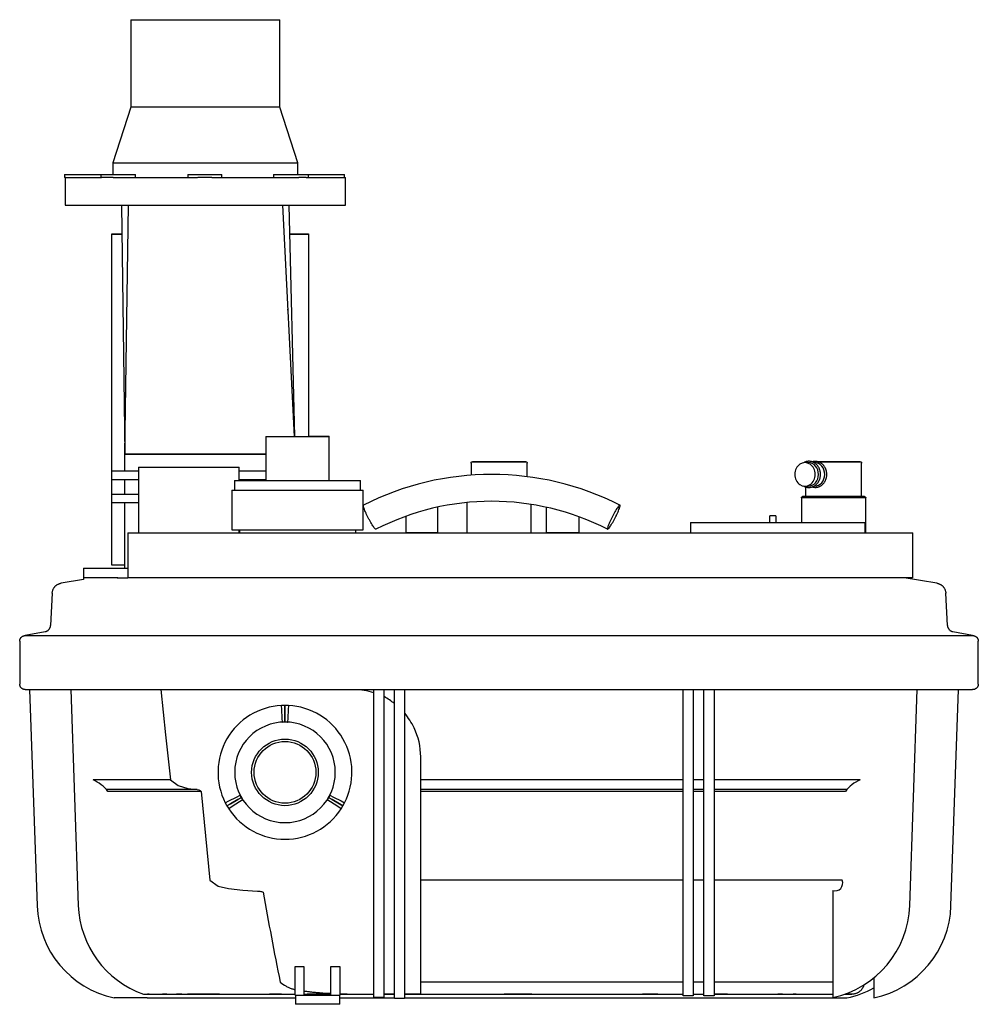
# Model space of a CAD drawing. Header units: millimetres. Extents: x -353 to 360, y 14 to 746.
import ezdxf

# ---------------------------------------------------------------- set-up
doc = ezdxf.new("R2010")
doc.units = ezdxf.units.MM
for name, color, linetype, true_color in [('Material 1', 7, 'Continuous', 0xe6e6e6), ('Material 2', 5, 'Continuous', 0x0000ff), ('Material 3', 251, 'Continuous', 0x505050)]:
    doc.layers.add(name, color=color, linetype=linetype, true_color=true_color)

msp = doc.modelspace()

# ---------------------------------------------------------------- linework, layer by layer
at = {"layer": 'Material 1'}
for p, q in [((-269.97, 746.02), (-269.97, 681.02)), ((-269.97, 746.02), (-214.63, 746.02)), ((-214.63, 746.02), (-159.28, 746.02)), ((-159.28, 681.02), (-159.28, 746.02)), ((-269.97, 681.02), (-283.46, 639.51)), ((-214.63, 681.02), (-269.97, 681.02)), ((-159.28, 681.02), (-214.63, 681.02)), ((-145.8, 639.51), (-159.28, 681.02)), ((-283.46, 639.51), (-283.46, 630.82)), ((-283.46, 639.51), (-214.63, 639.51)), ((-214.63, 639.51), (-145.8, 639.51)), ((-145.8, 630.82), (-145.8, 639.51)), ((-319.33, 630.82), (-319.33, 628.7)), ((-319.33, 630.82), (-306.33, 630.82)), ((-306.33, 630.82), (-292.45, 630.82)), ((-292.45, 630.82), (-292.45, 628.7)), ((-292.45, 630.82), (-266.5, 630.82)), ((-266.5, 628.7), (-266.5, 630.82)), ((-227.75, 630.82), (-202.34, 630.82)), ((-227.75, 630.82), (-227.75, 628.7)), ((-202.34, 628.7), (-202.34, 630.82)), ((-163.99, 630.82), (-163.99, 628.7)), ((-163.99, 630.82), (-138.04, 630.82)), ((-138.04, 628.7), (-138.04, 630.82)), ((-138.04, 630.82), (-124.16, 630.82)), ((-124.16, 630.82), (-111.16, 630.82)), ((-111.16, 628.7), (-111.16, 630.82)), ((-318.73, 628.7), (-319.33, 628.7)), ((-318.91, 628.7), (-318.91, 608)), ((-318.81, 628.7), (-291.91, 628.7)), ((-283.19, 628.7), (-291.85, 628.7)), ((-283.23, 628.7), (-220.36, 628.7)), ((-209.87, 628.7), (-220.28, 628.7)), ((-209.88, 628.7), (-145.05, 628.7)), ((-139.78, 628.7), (-145.1, 628.7)), ((-139.74, 628.7), (-110.34, 628.7)), ((-110.34, 608), (-110.34, 628.7)), ((-318.91, 608), (-214.63, 608)), ((-276.87, 608), (-274.61, 423)), ((-274.61, 423), (-271.87, 608)), ((-214.63, 608), (-110.34, 608)), ((-157.35, 608), (-148.55, 436.07)), ((-148.2, 436.07), (-152.35, 608)), ((-284.23, 586.35), (-284.23, 586.72)), ((-284.23, 586.72), (-276.61, 586.72)), ((-284.23, 410.44), (-284.23, 586.35)), ((-276.61, 586.35), (-284.23, 586.35)), ((-151.84, 586.72), (-137.89, 586.72)), ((-137.89, 586.35), (-151.83, 586.35)), ((-137.89, 586.72), (-137.89, 586.35)), ((-137.89, 586.35), (-137.89, 436.07)), ((-153.39, 530.04), (-153.39, 530.64)), ((-169.61, 436.07), (-169.61, 403.21)), ((-169.61, 436.07), (-146.06, 436.07)), ((-146.06, 436.07), (-122.51, 436.07)), ((-137.88, 436.21), (-122.51, 436.21)), ((-122.51, 436.07), (-122.51, 436.21)), ((-122.51, 403.21), (-122.51, 436.07)), ((-274.61, 423), (-169.6, 423)), ((-274.61, 410.44), (-274.61, 423)), ((-169.6, 423), (-274.61, 423)), ((-284.23, 410.44), (-264.46, 410.44)), ((-284.23, 403.82), (-284.23, 410.44)), ((-264.45, 413.31), (-264.45, 364.41)), ((-264.45, 413.31), (-226.95, 413.31)), ((-226.95, 413.31), (-189.45, 413.31)), ((-189.45, 403.21), (-189.45, 413.31)), ((-189.44, 410.44), (-169.58, 410.44)), ((233.63, 416.6), (231.15, 416.6)), ((238.27, 416.6), (237.9, 416.6)), ((-264.46, 403.82), (-284.23, 403.82)), ((-284.23, 393.26), (-284.23, 403.82)), ((-274.61, 393.26), (-274.61, 403.82)), ((-192.88, 403.21), (-192.88, 396.21)), ((-192.88, 403.21), (-146.06, 403.21)), ((-169.58, 403.82), (-189.44, 403.82)), ((-146.06, 403.21), (-99.24, 403.21)), ((-99.24, 396.21), (-99.24, 403.21)), ((-194.9, 396.21), (-194.9, 366.69)), ((-194.9, 396.21), (-146.06, 396.21)), ((-146.06, 396.21), (-97.22, 396.21)), ((-97.22, 366.69), (-97.22, 396.21)), ((231.15, 399.11), (233.63, 399.11)), ((237.79, 399.11), (238.27, 399.11)), ((-284.23, 393.26), (-264.46, 393.26)), ((-284.23, 386.64), (-284.23, 393.26)), ((-264.46, 386.64), (-284.23, 386.64)), ((-284.23, 340.34), (-284.23, 386.64)), ((-274.61, 338.21), (-274.61, 386.64)), ((-194.9, 366.69), (-146.06, 366.69)), ((-189.45, 364.41), (-189.45, 366.69)), ((-189.33, 366.69), (-189.33, 364.41)), ((-146.06, 366.69), (-97.22, 366.69)), ((-102.79, 364.41), (-102.79, 366.69)), ((-272.34, 364.41), (-272.34, 330.83)), ((-53.64, 364.51), (-65.48, 364.51)), ((-41.8, 364.51), (-53.64, 364.51)), ((51.08, 364.51), (38.76, 364.51)), ((63.39, 364.51), (51.08, 364.51)), ((311.36, 330.83), (311.36, 364.41)), ((-305.25, 338.21), (-305.25, 329.6)), ((-305.25, 338.21), (-272.37, 338.21)), ((-274.61, 340.34), (-284.23, 340.34)), ((-305.25, 329.6), (-321.74, 326.99)), ((-279.76, 330.83), (-305.25, 330.83)), ((-280.18, 330.83), (-272.38, 330.83)), ((3.21, 330.83), (-86.65, 330.83)), ((270.06, 330.83), (261.79, 330.83)), ((329.1, 326.99), (304.94, 330.81)), ((-328.48, 319.5), (-329.74, 295.5)), ((337.09, 295.5), (335.84, 319.5)), ((-333.78, 290.85), (-348.49, 287.99)), ((-348.49, 287.99), (355.84, 287.99)), ((355.84, 287.99), (341.13, 290.85)), ((-352.68, 283.8), (-352.68, 251.95)), ((360.03, 251.95), (360.03, 283.8)), ((-348.49, 247.77), (355.84, 247.77)), ((-345.34, 247.76), (-339.73, 87.06)), ((-314.7, 247.77), (-309.1, 87.31)), ((-89.42, 87.31), (-89.42, 247.77)), ((-81.84, 247.77), (-81.84, 87.31)), ((-74.03, 86.7), (-74.03, 247.77)), ((-66.46, 247.77), (-66.46, 86.7)), ((140.58, 88.56), (140.58, 247.77)), ((148.16, 247.77), (148.16, 88.56)), ((155.97, 88.58), (155.97, 247.78)), ((163.54, 247.86), (163.54, 88.58)), ((309.1, 87.31), (314.7, 247.77)), ((339.73, 87.06), (345.34, 247.77)), ((-157.89, 233), (-158.05, 236)), ((-155.44, 233.06), (-155.44, 236.06)), ((-155.44, 236.06), (-155.44, 233.06)), ((-152.84, 236), (-152.99, 233)), ((-157.56, 226.67), (-157.89, 233)), ((-155.44, 226.72), (-155.44, 233.06)), ((-155.44, 233.06), (-155.44, 226.72)), ((-152.99, 233), (-153.32, 226.67)), ((-157.4, 223.67), (-157.56, 226.67)), ((-155.44, 223.72), (-155.44, 226.72)), ((-155.44, 226.72), (-155.44, 223.72)), ((-153.32, 226.67), (-153.48, 223.67)), ((-292.85, 180.65), (-298.14, 180.65)), ((-240.54, 180.65), (-292.85, 180.65)), ((140.77, 180.65), (-54.51, 180.65)), ((156.2, 180.65), (148.37, 180.65)), ((200.07, 180.65), (163.77, 180.65)), ((260.98, 180.65), (200.07, 180.65)), ((272.22, 180.65), (260.98, 180.65)), ((-283.43, 173.52), (-288.35, 173.52)), ((-282.27, 172.03), (-287.14, 172.03)), ((-220.61, 173.52), (-283.43, 173.52)), ((-217.66, 172.03), (-282.27, 172.03)), ((-191.48, 167.91), (-188.81, 169.27)), ((-122.07, 169.27), (-119.4, 167.91)), ((140.77, 173.52), (-54.51, 173.52)), ((140.77, 172.03), (-54.51, 172.03)), ((156.2, 173.52), (148.37, 173.52)), ((156.2, 172.03), (148.38, 172.03)), ((197.56, 173.52), (163.77, 173.52)), ((197.25, 172.03), (163.77, 172.03)), ((250.49, 172.03), (197.25, 172.03)), ((251.64, 173.52), (197.56, 173.52)), ((261.18, 172.03), (250.49, 172.03)), ((262.39, 173.52), (251.64, 173.52)), ((-199.81, 163.67), (-197.13, 165.03)), ((-195.97, 162.88), (-198.56, 161.38)), ((-198.56, 161.38), (-195.97, 162.88)), ((-197.13, 165.03), (-191.48, 167.91)), ((-190.47, 166.05), (-195.97, 162.88)), ((-195.97, 162.88), (-190.47, 166.05)), ((-189.37, 164.24), (-194.69, 160.79)), ((-187.87, 167.55), (-190.47, 166.05)), ((-190.47, 166.05), (-187.87, 167.55)), ((-186.85, 165.87), (-189.37, 164.24)), ((-121.52, 164.24), (-124.03, 165.87)), ((-123.01, 167.55), (-120.41, 166.05)), ((-120.41, 166.05), (-123.01, 167.55)), ((-116.2, 160.79), (-121.52, 164.24)), ((-120.41, 166.05), (-114.92, 162.88)), ((-114.92, 162.88), (-120.41, 166.05)), ((-119.4, 167.91), (-113.75, 165.03)), ((-114.92, 162.88), (-112.32, 161.38)), ((-112.32, 161.38), (-114.92, 162.88)), ((-113.75, 165.03), (-111.08, 163.67)), ((-194.69, 160.79), (-197.2, 159.15)), ((-113.68, 159.15), (-116.2, 160.79)), ((-113, 160.24), (-112.98, 160.27)), ((140.78, 106.03), (-54.51, 106.03)), ((156.2, 106.03), (148.38, 106.03)), ((196.65, 106.03), (163.77, 106.03)), ((248.25, 106.03), (196.65, 106.03)), ((258.82, 106.03), (248.25, 106.03)), ((251.77, 98.41), (251.77, 18.75)), ((140.58, 20), (140.58, 88.56)), ((148.16, 88.56), (148.16, 20)), ((155.97, 20.02), (155.97, 88.58)), ((163.54, 88.58), (163.54, 20.02)), ((-89.42, 18.75), (-89.42, 87.31)), ((-81.84, 87.31), (-81.84, 18.75)), ((-74.03, 18.15), (-74.03, 86.7)), ((-66.46, 86.7), (-66.46, 18.15)), ((-147.9, 20.58), (-147.9, 41.95)), ((-147.9, 41.95), (-141.38, 41.95)), ((-141.38, 41.95), (-141.38, 20.58)), ((-121.23, 20.58), (-121.23, 41.95)), ((-121.23, 41.95), (-114.71, 41.95)), ((-114.71, 41.95), (-114.71, 20.58)), ((140.78, 30.2), (-54.51, 30.2)), ((156.2, 30.2), (148.38, 30.2)), ((193.62, 30.2), (163.76, 30.2)), ((236.97, 30.2), (193.62, 30.2)), ((251.77, 30.2), (236.97, 30.2)), ((282.4, 33.55), (282.4, 18.5)), ((282.4, 33.55), (282.4, 20)), ((-257.83, 18.5), (-282.4, 18.5)), ((-257.83, 18.5), (-193.36, 18.5)), ((-256.54, 21.29), (-257.78, 21.29)), ((-243.31, 21.29), (-246.48, 21.29)), ((-232.18, 21.29), (-236.14, 21.29)), ((-204.15, 21.29), (-227.98, 21.29)), ((-193.36, 18.5), (-147.68, 18.5)), ((-158.07, 21.29), (-166.99, 21.29)), ((-147.9, 20.58), (-147.67, 20.58)), ((-147.67, 20.58), (-147.67, 13.75)), ((-147.67, 20.58), (-114.71, 20.58)), ((-125.08, 21.29), (-138.87, 21.29)), ((-114.75, 18.5), (-74.06, 18.5)), ((-114.71, 13.75), (-114.71, 20.58)), ((-98.76, 21.29), (-89.42, 21.29)), ((-98.76, 21.29), (-89.42, 21.29)), ((-81.84, 18.75), (-89.42, 18.75)), ((-81.85, 21.29), (-74.03, 21.29)), ((-74.03, 21.29), (-81.84, 21.29)), ((-81.84, 21.26), (-74.03, 21.26)), ((-66.46, 18.15), (-74.03, 18.15)), ((-66.48, 18.5), (190.74, 18.5)), ((-54.51, 21.29), (-66.46, 21.29)), ((-66.46, 21.29), (-54.51, 21.29)), ((28.13, 21.29), (7.48, 21.29)), ((121.72, 21.29), (110.28, 21.29)), ((148.16, 20), (140.58, 20)), ((156.19, 21.29), (155.83, 21.29)), ((163.54, 20.02), (155.97, 20.02)), ((173.5, 21.29), (163.75, 21.29)), ((190.74, 18.5), (226.26, 18.5)), ((214.35, 21.29), (211.02, 21.29)), ((224.53, 21.29), (222.49, 21.29)), ((226.26, 18.5), (262.4, 18.5)), ((246.92, 21.29), (251.72, 21.29)), ((-114.71, 13.75), (-147.67, 13.75))]:
    msp.add_line(p, q, dxfattribs=at)
at = {"layer": 'Material 1', "flags": 128}
for points in [[(242.72, 407.86), (242.71, 408.24), (242.69, 408.63), (242.66, 409.01), (242.61, 409.39), (242.55, 409.77), (242.48, 410.14), (242.39, 410.51), (242.29, 410.88), (242.18, 411.24), (242.06, 411.6), (241.92, 411.96), (241.77, 412.3), (241.61, 412.64), (241.44, 412.97), (241.25, 413.3), (241.06, 413.62), (240.85, 413.92), (240.63, 414.22), (240.4, 414.51), (240.16, 414.79), (239.91, 415.06), (239.65, 415.31), (239.39, 415.56), (239.11, 415.79), (238.82, 416.01), (238.53, 416.22), (238.23, 416.41), (237.92, 416.59), (237.61, 416.76), (237.29, 416.91), (236.96, 417.05), (236.63, 417.17), (236.3, 417.28), (235.96, 417.37), (235.61, 417.44), (235.27, 417.5), (234.92, 417.55), (234.57, 417.58), (234.22, 417.59), (233.87, 417.58), (233.52, 417.57), (233.18, 417.53), (232.83, 417.48), (232.49, 417.41), (232.14, 417.33), (231.81, 417.23), (231.47, 417.11), (231.14, 416.98), (230.82, 416.84), (230.5, 416.68), (230.19, 416.51), (230.16, 416.49)], [(247.39, 407.86), (247.38, 408.24), (247.36, 408.62), (247.33, 409), (247.28, 409.37), (247.22, 409.75), (247.15, 410.12), (247.06, 410.49), (246.97, 410.85), (246.86, 411.21), (246.73, 411.57), (246.6, 411.92), (246.45, 412.26), (246.29, 412.6), (246.12, 412.93), (245.93, 413.25), (245.74, 413.57), (245.53, 413.87), (245.31, 414.17), (245.09, 414.45), (244.85, 414.73), (244.6, 415), (244.34, 415.25), (244.08, 415.5), (243.8, 415.73), (243.52, 415.95), (243.23, 416.15), (242.93, 416.35), (242.62, 416.52), (242.31, 416.69), (241.99, 416.84), (241.66, 416.98), (241.33, 417.1), (241, 417.21), (240.66, 417.3), (240.32, 417.37), (239.97, 417.43), (239.63, 417.48), (239.28, 417.51), (238.93, 417.52), (238.58, 417.52), (238.23, 417.5), (237.89, 417.46), (237.54, 417.41), (237.2, 417.34), (236.86, 417.26), (236.59, 417.18)], [(230.16, 399.23), (230.33, 399.13), (230.65, 398.96), (230.97, 398.81), (231.3, 398.67), (231.63, 398.55), (231.96, 398.44), (232.3, 398.35), (232.64, 398.27), (232.99, 398.21), (233.34, 398.17), (233.68, 398.14), (234.03, 398.13), (234.38, 398.13), (234.73, 398.15), (235.08, 398.19), (235.43, 398.24), (235.77, 398.31), (236.11, 398.39), (236.45, 398.49), (236.78, 398.6), (237.11, 398.73), (237.44, 398.88), (237.75, 399.04), (238.06, 399.21), (238.37, 399.39), (238.67, 399.59), (238.96, 399.81), (239.24, 400.03), (239.51, 400.27), (239.77, 400.52), (240.03, 400.78), (240.27, 401.06), (240.51, 401.34), (240.73, 401.63), (240.95, 401.94), (241.15, 402.25), (241.34, 402.57), (241.52, 402.9), (241.69, 403.23), (241.84, 403.57), (241.99, 403.92), (242.12, 404.28), (242.24, 404.64), (242.34, 405), (242.43, 405.37), (242.51, 405.75), (242.58, 406.12), (242.63, 406.5), (242.68, 406.89), (242.7, 407.27), (242.72, 407.65), (242.72, 407.86)], [(236.53, 398.56), (236.67, 398.51), (237.01, 398.42), (237.35, 398.34), (237.7, 398.28), (238.05, 398.24), (238.39, 398.21), (238.74, 398.2), (239.09, 398.2), (239.44, 398.22), (239.79, 398.26), (240.13, 398.31), (240.48, 398.38), (240.82, 398.46), (241.15, 398.56), (241.49, 398.67), (241.81, 398.8), (242.14, 398.94), (242.45, 399.1), (242.76, 399.27), (243.07, 399.46), (243.36, 399.66), (243.65, 399.87), (243.93, 400.1), (244.2, 400.33), (244.46, 400.58), (244.72, 400.84), (244.96, 401.11), (245.19, 401.39), (245.42, 401.68), (245.63, 401.99), (245.83, 402.3), (246.02, 402.61), (246.2, 402.94), (246.36, 403.27), (246.52, 403.61), (246.66, 403.96), (246.79, 404.31), (246.91, 404.67), (247.01, 405.03), (247.1, 405.4), (247.18, 405.77), (247.25, 406.14), (247.3, 406.52), (247.34, 406.89), (247.37, 407.27), (247.38, 407.65), (247.39, 407.86)], [(-328.48, 319.5), (-328.46, 319.82), (-328.42, 320.14), (-328.37, 320.46), (-328.31, 320.77), (-328.24, 321.08), (-328.15, 321.39), (-328.05, 321.69), (-327.94, 322), (-327.82, 322.29), (-327.69, 322.58), (-327.54, 322.87), (-327.38, 323.15), (-327.22, 323.42), (-327.04, 323.68), (-326.85, 323.94), (-326.65, 324.19), (-326.44, 324.43), (-326.22, 324.67), (-325.99, 324.89), (-325.76, 325.11), (-325.51, 325.31), (-325.26, 325.51), (-325, 325.69), (-324.73, 325.87), (-324.45, 326.03), (-324.17, 326.19), (-323.89, 326.33), (-323.59, 326.46), (-323.3, 326.58), (-323, 326.68), (-322.69, 326.78), (-322.38, 326.86), (-322.07, 326.93), (-321.75, 326.98), (-321.74, 326.99)], [(329.1, 326.99), (329.41, 326.93), (329.73, 326.86), (330.03, 326.78), (330.34, 326.69), (330.64, 326.58), (330.94, 326.46), (331.23, 326.33), (331.52, 326.19), (331.8, 326.04), (332.08, 325.88), (332.34, 325.7), (332.61, 325.52), (332.86, 325.32), (333.1, 325.11), (333.34, 324.9), (333.57, 324.68), (333.79, 324.44), (334, 324.2), (334.2, 323.95), (334.39, 323.69), (334.57, 323.43), (334.73, 323.15), (334.89, 322.88), (335.04, 322.59), (335.17, 322.3), (335.29, 322.01), (335.4, 321.71), (335.5, 321.4), (335.59, 321.09), (335.66, 320.78), (335.73, 320.47), (335.77, 320.15), (335.81, 319.83), (335.83, 319.51), (335.84, 319.5)], [(-333.78, 290.85), (-333.58, 290.89), (-333.39, 290.94), (-333.2, 291), (-333.01, 291.07), (-332.82, 291.14), (-332.64, 291.22), (-332.46, 291.31), (-332.28, 291.4), (-332.11, 291.5), (-331.94, 291.61), (-331.78, 291.73), (-331.62, 291.85), (-331.46, 291.97), (-331.32, 292.11), (-331.17, 292.25), (-331.03, 292.39), (-330.9, 292.54), (-330.78, 292.7), (-330.66, 292.86), (-330.55, 293.02), (-330.44, 293.19), (-330.34, 293.37), (-330.25, 293.55), (-330.16, 293.73), (-330.09, 293.91), (-330.02, 294.1), (-329.95, 294.29), (-329.9, 294.48), (-329.85, 294.67), (-329.81, 294.87), (-329.78, 295.07), (-329.76, 295.27), (-329.74, 295.47), (-329.74, 295.5)], [(337.09, 295.5), (337.11, 295.3), (337.13, 295.1), (337.16, 294.9), (337.2, 294.71), (337.24, 294.51), (337.3, 294.32), (337.36, 294.13), (337.43, 293.94), (337.51, 293.76), (337.59, 293.57), (337.68, 293.4), (337.78, 293.22), (337.88, 293.05), (338, 292.89), (338.11, 292.72), (338.24, 292.57), (338.37, 292.42), (338.51, 292.27), (338.65, 292.13), (338.8, 292), (338.95, 291.87), (339.11, 291.74), (339.27, 291.63), (339.44, 291.52), (339.61, 291.42), (339.78, 291.32), (339.96, 291.23), (340.15, 291.15), (340.33, 291.08), (340.52, 291.01), (340.71, 290.95), (340.91, 290.9), (341.1, 290.86), (341.13, 290.85)], [(-352.68, 283.8), (-352.67, 283.97), (-352.66, 284.14), (-352.65, 284.3), (-352.62, 284.47), (-352.59, 284.63), (-352.56, 284.8), (-352.51, 284.96), (-352.46, 285.12), (-352.41, 285.28), (-352.35, 285.43), (-352.28, 285.59), (-352.2, 285.74), (-352.12, 285.88), (-352.04, 286.03), (-351.95, 286.17), (-351.85, 286.3), (-351.75, 286.44), (-351.64, 286.56), (-351.52, 286.69), (-351.41, 286.81), (-351.28, 286.92), (-351.16, 287.03), (-351.03, 287.14), (-350.89, 287.23), (-350.75, 287.33), (-350.61, 287.42), (-350.46, 287.5), (-350.31, 287.57), (-350.16, 287.64), (-350.01, 287.71), (-349.85, 287.76), (-349.69, 287.82), (-349.53, 287.86), (-349.36, 287.9), (-349.2, 287.93), (-349.03, 287.96), (-348.87, 287.97), (-348.7, 287.99), (-348.53, 287.99), (-348.49, 287.99)], [(355.84, 287.99), (356.01, 287.99), (356.18, 287.98), (356.34, 287.96), (356.51, 287.94), (356.68, 287.91), (356.84, 287.87), (357, 287.83), (357.16, 287.78), (357.32, 287.72), (357.47, 287.66), (357.63, 287.59), (357.78, 287.52), (357.93, 287.44), (358.07, 287.35), (358.21, 287.26), (358.35, 287.16), (358.48, 287.06), (358.61, 286.95), (358.73, 286.84), (358.85, 286.72), (358.96, 286.6), (359.07, 286.47), (359.18, 286.34), (359.28, 286.21), (359.37, 286.07), (359.46, 285.92), (359.54, 285.78), (359.61, 285.63), (359.68, 285.48), (359.75, 285.32), (359.81, 285.16), (359.86, 285), (359.9, 284.84), (359.94, 284.68), (359.97, 284.51), (360, 284.35), (360.02, 284.18), (360.03, 284.02), (360.03, 283.85), (360.03, 283.8)], [(-348.49, 247.77), (-348.66, 247.77), (-348.82, 247.78), (-348.99, 247.8), (-349.16, 247.82), (-349.32, 247.85), (-349.48, 247.89), (-349.65, 247.93), (-349.81, 247.98), (-349.96, 248.03), (-350.12, 248.1), (-350.27, 248.16), (-350.42, 248.24), (-350.57, 248.32), (-350.71, 248.41), (-350.85, 248.5), (-350.99, 248.59), (-351.12, 248.7), (-351.25, 248.81), (-351.37, 248.92), (-351.49, 249.04), (-351.61, 249.16), (-351.72, 249.29), (-351.82, 249.42), (-351.92, 249.55), (-352.01, 249.69), (-352.1, 249.83), (-352.18, 249.98), (-352.26, 250.13), (-352.33, 250.28), (-352.39, 250.44), (-352.45, 250.59), (-352.5, 250.75), (-352.55, 250.92), (-352.58, 251.08), (-352.62, 251.24), (-352.64, 251.41), (-352.66, 251.57), (-352.67, 251.74), (-352.68, 251.91), (-352.68, 251.95)], [(360.03, 251.95), (360.03, 251.79), (360.02, 251.62), (360, 251.45), (359.98, 251.29), (359.95, 251.12), (359.91, 250.96), (359.87, 250.8), (359.82, 250.64), (359.76, 250.48), (359.7, 250.32), (359.63, 250.17), (359.56, 250.02), (359.48, 249.87), (359.39, 249.73), (359.3, 249.59), (359.2, 249.45), (359.1, 249.32), (358.99, 249.19), (358.88, 249.07), (358.76, 248.95), (358.64, 248.84), (358.51, 248.73), (358.38, 248.62), (358.25, 248.52), (358.11, 248.43), (357.96, 248.34), (357.82, 248.26), (357.67, 248.18), (357.52, 248.11), (357.36, 248.05), (357.2, 247.99), (357.04, 247.94), (356.88, 247.9), (356.72, 247.86), (356.56, 247.83), (356.39, 247.8), (356.22, 247.78), (356.06, 247.77), (355.89, 247.77), (355.84, 247.77)], [(-247.81, 247.77), (-244.24, 214.2), (-240.54, 180.65)], [(-155.44, 236.06), (-157.43, 236.02), (-158.05, 236)], [(-152.84, 236), (-154.83, 236.06), (-155.44, 236.06)], [(-157.4, 223.67), (-155.9, 223.72), (-155.44, 223.72)], [(-155.44, 223.72), (-153.94, 223.69), (-153.48, 223.67)], [(-54.51, 180.65), (-54.51, 189.21), (-54.51, 197.77)], [(-240.54, 180.65), (-234.75, 176.42), (-227.78, 174.32), (-220.61, 173.52)], [(-220.61, 173.52), (-219.56, 173.17), (-218.55, 172.69), (-217.66, 172.03)], [(-217.66, 172.03), (-214.63, 139.02), (-211.38, 106.03)], [(-187.87, 167.55), (-188.6, 168.86), (-188.81, 169.27)], [(-122.07, 169.27), (-122.78, 167.95), (-123.01, 167.55)], [(-54.51, 106.03), (-54.51, 139.03), (-54.51, 172.03)], [(-199.81, 163.67), (-198.87, 161.91), (-198.56, 161.38)], [(-198.56, 161.38), (-197.53, 159.67), (-197.2, 159.15)], [(-186.85, 165.87), (-187.64, 167.15), (-187.87, 167.55)], [(-123.01, 167.55), (-123.78, 166.26), (-124.03, 165.87)], [(-113.68, 159.15), (-112.63, 160.84), (-112.32, 161.38)], [(-112.32, 161.38), (-111.36, 163.12), (-111.08, 163.67)], [(-211.38, 106.03), (-205.05, 101.69), (-197.49, 99.84)], [(-197.49, 99.84), (-186.7, 98.58), (-175.86, 98.01)], [(-175.86, 98.01), (-175.26, 97.97), (-174.65, 97.92), (-174.04, 97.85), (-173.43, 97.76), (-172.83, 97.63), (-172.25, 97.44), (-171.78, 97.06)], [(-54.51, 30.2), (-54.51, 63.63), (-54.51, 97.06)], [(274.93, 28.2), (274.9, 28.05), (274.8, 27.7), (274.69, 27.36), (274.56, 27.02), (274.42, 26.68), (274.27, 26.35), (274.1, 26.03), (273.92, 25.71), (273.73, 25.4), (273.53, 25.1), (273.31, 24.81), (273.09, 24.53), (272.85, 24.25), (272.6, 23.99), (272.34, 23.74), (272.07, 23.49), (271.8, 23.26), (271.51, 23.04), (271.21, 22.83), (270.91, 22.63), (270.6, 22.44), (270.28, 22.27), (269.95, 22.11), (269.62, 21.97), (269.28, 21.83), (268.94, 21.71), (268.59, 21.61), (268.24, 21.51), (267.89, 21.44), (267.53, 21.37), (267.17, 21.32), (266.81, 21.29), (266.45, 21.27), (266.12, 21.26)], [(-260.64, 21.26), (-259.75, 21.26)], [(-259.75, 21.26), (-258.98, 21.26), (-258.07, 21.26), (-257.03, 21.26), (-255.85, 21.26), (-254.55, 21.26), (-253.11, 21.26), (-251.55, 21.26), (-249.87, 21.26), (-248.07, 21.26), (-246.15, 21.26), (-244.12, 21.26), (-241.97, 21.26), (-239.72, 21.26), (-237.36, 21.26), (-234.9, 21.26), (-232.35, 21.26), (-229.7, 21.26), (-226.97, 21.26), (-224.15, 21.26), (-221.25, 21.26), (-218.28, 21.26), (-215.24, 21.26), (-212.13, 21.26), (-208.96, 21.26), (-205.74, 21.26), (-202.47, 21.26), (-199.15, 21.26), (-195.79, 21.26), (-193.79, 21.26)], [(-193.79, 21.26), (-162.46, 21.26), (-147.9, 21.26)], [(-141.38, 21.26), (-130.9, 21.26), (-121.23, 21.26)], [(-114.71, 21.26), (-99.16, 21.26), (-89.42, 21.26)], [(-66.46, 21.26), (-35.34, 21.26), (-3.36, 21.26), (28.6, 21.26), (60.49, 21.26), (92.25, 21.26), (123.84, 21.26), (140.58, 21.26)], [(148.16, 21.26), (155.2, 21.26), (155.97, 21.26)], [(163.54, 21.26), (186.29, 21.26), (191.26, 21.26)], [(191.26, 21.26), (193.25, 21.26), (195.22, 21.26), (197.17, 21.26), (199.08, 21.26), (200.96, 21.26), (202.8, 21.26), (204.6, 21.26), (206.36, 21.26), (208.07, 21.26), (209.73, 21.26), (211.34, 21.26), (212.9, 21.26), (214.4, 21.26), (215.85, 21.26), (217.23, 21.26), (218.55, 21.26), (219.8, 21.26), (220.99, 21.26), (222.1, 21.26), (223.15, 21.26), (224.12, 21.26), (225.02, 21.26), (225.84, 21.26), (226.59, 21.26), (227.26, 21.26), (227.85, 21.26), (228.17, 21.26)], [(228.17, 21.26), (239.61, 21.26), (249.03, 21.26), (251.77, 21.26)], [(260.51, 21.26), (261.7, 21.26), (264.94, 21.26), (266.11, 21.26), (266.12, 21.26)], [(266.12, 21.26), (265.08, 21.26), (263.89, 21.26)]]:
    msp.add_lwpolyline(points, dxfattribs=at)
at = {"layer": 'Material 1'}
for radius in [24.79, 22.94]:
    msp.add_circle((-155.44, 186.27), radius, dxfattribs=at)
for centre, radius, start, end in [((-155.44, 186.27), 49.79, 93.00143, 207.01762), ((-155.44, 186.27), 49.79, 332.98238, 86.99857), ((-155.44, 186.27), 37.4, 90, 270), ((-155.44, 186.27), 37.4, 270, 90), ((-308.69, 155.86), 26.94, 36.87811, 66.95247), ((282.75, 155.78), 27.01, 112.94725, 143.01343), ((-155.44, 186.27), 49.79, 213.02132, 270), ((-155.44, 186.27), 49.79, 270, 326.97868), ((253.55, 103.84), 5.71, 251.88736, 22.59156), ((-267.03, 89.59), 72.74, 182, 257.80568), ((-236.41, 89.84), 72.74, 182, 250.4786), ((236.41, 89.84), 72.74, 282.19432, 358), ((267.03, 89.59), 72.74, 282.19432, 358), ((247.03, 89.59), 72.74, 282.19432, 299.09213)]:
    msp.add_arc(centre, radius, start, end, dxfattribs=at)
for centre, start_param, end_param in [((231.15, 407.86), 4.712389, 7.853982), ((233.63, 407.86), 4.712389, 6.283185), ((238.27, 407.86), 4.712389, 6.283185), ((231.15, 407.86), 1.570796, 4.712389), ((233.63, 407.86), 3.141593, 4.712389), ((238.27, 407.86), 3.141593, 4.712389)]:
    msp.add_ellipse(centre, major_axis=(0, 8.74), ratio=0.869187, start_param=start_param, end_param=end_param, dxfattribs=at)
for points in [[(-97.22, 384.8), (-97.21, 384.9), (-97.17, 384.95), (-97.11, 384.98)], [(-89.41, 245.43), (-94.05, 246.9), (-98.91, 247.62), (-103.77, 247.75)], [(-74.02, 237.39), (-76.46, 239.27), (-79.04, 241.12), (-81.77, 242.57)], [(-54.51, 172.03), (-54.51, 172.23), (-54.51, 172.61), (-54.51, 173.12), (-54.51, 173.4), (-54.51, 173.52)], [(-171.78, 97.06), (-169.74, 85.9), (-165.58, 63.6), (-161.24, 41.33), (-159.03, 30.2)]]:
    msp.add_open_spline(points, degree=3, dxfattribs=at)
for points, knots in [([(-272.34, 364.41), (-272.34, 364.41), (-272.37, 364.41), (-240.7, 364.41), (-87.27, 364.41), (55.62, 364.41), (202.48, 364.41), (263.92, 364.41), (304.85, 364.41), (311.41, 364.41), (311.36, 364.41)], [5.684359, 5.684359, 5.684359, 5.684359, 5.688275, 6.036534, 6.473984, 6.96093, 7.357968, 7.795753, 8.389494, 8.76433, 8.76433, 8.76433, 8.76433]), ([(-87.01, 330.83), (-89.94, 330.83), (-142.88, 330.83), (-240.7, 330.83), (-272.37, 330.83), (-272.34, 330.83), (-272.34, 330.83)], [-6.4996451, -6.4996451, -6.4996451, -6.4996451, -6.4739844, -6.0365339, -5.6882746, -5.6843586, -5.6843586, -5.6843586, -5.6843586]), ([(261.45, 330.83), (259.23, 330.83), (241.08, 330.83), (202.48, 330.83), (88.45, 330.83), (24.23, 330.83), (3.21, 330.83)], [-7.858456, -7.858456, -7.858456, -7.858456, -7.795753, -7.357968, -6.96093, -6.769458, -6.769458, -6.769458, -6.769458]), ([(311.36, 330.83), (311.41, 330.83), (305.85, 330.83), (284.72, 330.83), (270.07, 330.83)], [-8.7643297, -8.7643297, -8.7643297, -8.7643297, -8.3894944, -7.9427994, -7.9427994, -7.9427994, -7.9427994]), ([(-54.51, 197.77), (-54.51, 205.23), (-57.18, 216.98), (-63.67, 226.91), (-66.44, 230.16)], [0, 0, 0, 0, 0.2857143, 0.4487872, 0.4487872, 0.4487872, 0.4487872]), ([(-54.51, 173.52), (-54.51, 173.71), (-54.51, 174.65), (-54.51, 177.36), (-54.51, 179.48), (-54.51, 180.65)], [0, 0, 0, 0, 0.4, 0.7, 1, 1, 1, 1]), ([(-54.51, 98.01), (-54.51, 98.13), (-54.51, 98.56), (-54.51, 99.99), (-54.51, 102.47), (-54.51, 104.79), (-54.51, 106.03)], [0, 0, 0, 0, 0.2, 0.4, 0.7, 1, 1, 1, 1]), ([(-54.51, 97.06), (-54.51, 97.16), (-54.51, 97.34), (-54.51, 97.57), (-54.51, 97.75), (-54.51, 97.92), (-54.51, 97.99), (-54.51, 98.01)], [0, 0, 0, 0, 0.2, 0.4, 0.55, 0.7, 1, 1, 1, 1]), ([(-159.03, 30.2), (-157.69, 29.15), (-155.6, 27.75), (-153, 26.44), (-151.47, 25.79), (-150.3, 25.35), (-149.12, 24.97), (-148.33, 24.77), (-147.94, 24.69)], [0, 0, 0, 0, 0.0833333, 0.125, 0.1458333, 0.1666667, 0.1875, 0.2068293, 0.2068293, 0.2068293, 0.2068293]), ([(-54.51, 21.29), (-54.51, 21.41), (-54.51, 22.14), (-54.51, 24.06), (-54.51, 26.49), (-54.51, 28.68), (-54.51, 30.2)], [0, 0, 0, 0, 0.333333, 0.5, 0.666667, 1, 1, 1, 1]), ([(-141.38, 23.67), (-140.95, 23.62), (-140.1, 23.5), (-138.82, 23.32), (-137.11, 23.12), (-134.96, 22.89), (-132.38, 22.65), (-128.94, 22.36), (-125.22, 22.1), (-122.37, 21.94), (-121.23, 21.89)], [0.3127118, 0.3127118, 0.3127118, 0.3127118, 0.3333333, 0.3541667, 0.375, 0.4166667, 0.4583333, 0.5, 0.5833333, 0.6381183, 0.6381183, 0.6381183, 0.6381183]), ([(-114.71, 21.61), (-112.84, 21.55), (-107.52, 21.39), (-102.21, 21.31), (-98.76, 21.29)], [0.743125, 0.743125, 0.743125, 0.743125, 0.8333333, 1, 1, 1, 1])]:
    msp.add_open_spline(points, degree=3, knots=knots, dxfattribs=at)
at = {"layer": 'Material 2'}
for p, q in [((-41.8, 364.51), (-41.8, 383.41)), ((38.76, 383.33), (38.76, 364.51)), ((-65.48, 376.62), (-65.48, 364.51)), ((63.39, 364.51), (63.39, 376.11))]:
    msp.add_line(p, q, dxfattribs=at)
for centre, radius, start, end in [((-1.73, 197.21), 210.61, 63.08883, 116.92981), ((-1.73, 198.88), 188.95, 62.87311, 117.11974)]:
    msp.add_arc(centre, radius, start, end, dxfattribs=at)
for points, knots in [([(-87.93, 367.04), (-88.02, 367.04), (-88.29, 367.19), (-88.9, 367.86), (-89.7, 368.94), (-90.63, 370.38), (-91.65, 372.09), (-92.72, 374.01), (-93.78, 376.03), (-94.77, 378.04), (-95.65, 379.96), (-96.37, 381.67), (-96.89, 383.11), (-97.16, 384.05), (-97.22, 384.45), (-97.23, 384.58)], [-1, -1, -1, -1, -0.9285714, -0.8571429, -0.7857143, -0.7142857, -0.6428571, -0.5714286, -0.5, -0.4285714, -0.3571429, -0.2857143, -0.2142857, -0.1428571, -0.0987769, -0.0987769, -0.0987769, -0.0987769]), ([(89.79, 375.02), (90.97, 377.36), (91.45, 378.36), (92.18, 379.96), (92.9, 381.67), (93.43, 383.11), (93.73, 384.19), (93.8, 384.86), (93.69, 385.01), (93.59, 385.01)], [-0.4642857, -0.4642857, -0.4642857, -0.4642857, -0.4285714, -0.3571429, -0.2857143, -0.2142857, -0.1428571, -0.0714286, 0, 0, 0, 0]), ([(84.47, 367.04), (84.56, 367.04), (84.83, 367.19), (85.44, 367.86), (86.23, 368.94), (87.16, 370.38), (88.19, 372.09), (89.08, 373.69), (89.61, 374.69), (89.79, 375.02)], [-1, -1, -1, -1, -0.9285714, -0.8571429, -0.7857143, -0.7142857, -0.6428571, -0.5714286, -0.5357143, -0.5357143, -0.5357143, -0.5357143])]:
    msp.add_open_spline(points, degree=3, knots=knots, dxfattribs=at)
for points in [[(93.59, 385.01), (93.5, 385.01), (93.23, 384.86), (92.62, 384.19), (91.83, 383.11), (90.89, 381.67), (89.87, 379.96), (88.8, 378.04), (87.74, 376.03), (86.75, 374.01), (85.88, 372.09), (85.16, 370.38), (84.63, 368.94), (84.33, 367.86), (84.26, 367.19), (84.37, 367.04), (84.47, 367.04)], [(-87.86, 367.06), (-87.88, 367.05), (-87.9, 367.04), (-87.93, 367.04)], [(-87.93, 367.04), (-87.9, 367.04), (-87.88, 367.05), (-87.86, 367.06)]]:
    msp.add_open_spline(points, degree=3, dxfattribs=at)
at = {"layer": 'Material 3'}
for p, q in [((-17.12, 416.31), (-17.12, 407.25)), ((24.62, 406.16), (24.62, 416.31)), ((273.28, 391.31), (273.28, 416.31)), ((231.54, 398.6), (231.54, 391.31)), ((228.49, 390.31), (228.49, 372.07)), ((252.41, 390.31), (228.49, 390.31)), ((252.41, 391.31), (229.29, 391.31)), ((275.53, 391.31), (252.41, 391.31)), ((276.33, 390.31), (252.41, 390.31)), ((276.33, 364.41), (276.33, 390.31)), ((-20.17, 386.82), (-20.17, 364.41)), ((27.67, 364.41), (27.67, 385.52)), ((205, 372.07), (205, 377.07)), ((209.49, 377.07), (205, 377.07)), ((209.49, 377.07), (209.49, 372.07)), ((145.95, 372.07), (145.95, 364.41)), ((145.95, 372.07), (205, 372.07)), ((205, 372.07), (209.49, 372.07)), ((209.49, 372.07), (210.95, 372.07)), ((210.95, 372.07), (275.95, 372.07)), ((275.95, 364.41), (275.95, 372.07))]:
    msp.add_line(p, q, dxfattribs=at)
at = {"layer": 'Material 3', "flags": 128}
for points in [[(-17.12, 416.31), (-17.11, 416.35), (-17.11, 416.39), (-17.11, 416.43), (-17.1, 416.47), (-17.1, 416.5), (-17.09, 416.54), (-17.08, 416.58), (-17.06, 416.62), (-17.05, 416.66), (-17.04, 416.7), (-17.02, 416.73), (-17, 416.77), (-16.98, 416.8), (-16.96, 416.84), (-16.94, 416.87), (-16.92, 416.9), (-16.89, 416.93), (-16.87, 416.97), (-16.84, 416.99), (-16.81, 417.02), (-16.78, 417.05), (-16.75, 417.08), (-16.72, 417.1), (-16.69, 417.13), (-16.66, 417.15), (-16.62, 417.17), (-16.59, 417.19), (-16.55, 417.21), (-16.52, 417.22), (-16.48, 417.24), (-16.44, 417.25), (-16.4, 417.26), (-16.36, 417.27), (-16.33, 417.28), (-16.29, 417.29), (-16.25, 417.3), (-16.21, 417.3), (-16.17, 417.3), (-16.13, 417.31), (-16.12, 417.31)], [(-17.12, 416.31), (-17.11, 416.35), (-17.11, 416.39), (-17.11, 416.43), (-17.1, 416.47), (-17.1, 416.5), (-17.09, 416.54), (-17.08, 416.58), (-17.06, 416.62), (-17.05, 416.66), (-17.04, 416.7), (-17.02, 416.73), (-17, 416.77), (-16.98, 416.8), (-16.96, 416.84), (-16.94, 416.87), (-16.92, 416.9), (-16.89, 416.93), (-16.87, 416.97), (-16.84, 416.99), (-16.81, 417.02), (-16.78, 417.05), (-16.75, 417.08)], [(-16.66, 417.15), (-16.62, 417.17), (-16.59, 417.19), (-16.55, 417.21), (-16.52, 417.22), (-16.48, 417.24), (-16.44, 417.25)], [(-16.25, 417.3), (-16.21, 417.3), (-16.17, 417.3), (-16.13, 417.31), (-16.12, 417.31)], [(3.75, 417.31), (2.96, 417.31), (2.16, 417.31), (1.37, 417.31), (0.58, 417.31), (-0.2, 417.31), (-0.97, 417.31), (-1.74, 417.31), (-2.5, 417.31), (-3.25, 417.31), (-3.99, 417.31), (-4.71, 417.31), (-5.42, 417.31), (-6.12, 417.31), (-6.8, 417.31), (-7.47, 417.31), (-8.11, 417.31), (-8.74, 417.31), (-9.35, 417.31), (-9.94, 417.31), (-10.5, 417.31), (-11.04, 417.31), (-11.56, 417.31), (-12.06, 417.31), (-12.52, 417.31), (-12.97, 417.31), (-13.38, 417.31), (-13.77, 417.31), (-14.13, 417.31), (-14.46, 417.31), (-14.77, 417.31), (-15.04, 417.31), (-15.28, 417.31), (-15.49, 417.31), (-15.68, 417.31), (-15.83, 417.31), (-15.95, 417.31), (-16.03, 417.31), (-16.09, 417.31), (-16.11, 417.31), (-16.12, 417.31)], [(-16.12, 417.31), (-16.1, 417.31), (-16.05, 417.31), (-15.97, 417.31), (-15.86, 417.31), (-15.72, 417.31), (-15.55, 417.31), (-15.34, 417.31), (-15.11, 417.31), (-14.84, 417.31), (-14.55, 417.31), (-14.22, 417.31), (-13.87, 417.31), (-13.49, 417.31), (-13.08, 417.31), (-12.65, 417.31), (-12.18, 417.31), (-11.7, 417.31), (-11.19, 417.31), (-10.65, 417.31), (-10.09, 417.31), (-9.51, 417.31), (-8.91, 417.31), (-8.29, 417.31), (-7.64, 417.31), (-6.98, 417.31), (-6.31, 417.31), (-5.61, 417.31), (-4.91, 417.31), (-4.18, 417.31), (-3.45, 417.31), (-2.7, 417.31), (-1.95, 417.31), (-1.18, 417.31), (-0.41, 417.31), (0.37, 417.31), (1.16, 417.31), (1.95, 417.31), (2.74, 417.31), (3.54, 417.31), (3.75, 417.31)], [(3.75, 417.31), (4.54, 417.31), (5.34, 417.31), (6.13, 417.31), (6.92, 417.31), (7.7, 417.31), (8.47, 417.31), (9.24, 417.31), (10, 417.31), (10.75, 417.31), (11.49, 417.31), (12.21, 417.31), (12.92, 417.31), (13.62, 417.31), (14.3, 417.31), (14.97, 417.31), (15.61, 417.31), (16.24, 417.31), (16.85, 417.31), (17.44, 417.31), (18, 417.31), (18.54, 417.31), (19.06, 417.31), (19.56, 417.31), (20.02, 417.31), (20.47, 417.31), (20.88, 417.31), (21.27, 417.31), (21.63, 417.31), (21.96, 417.31), (22.27, 417.31), (22.54, 417.31), (22.78, 417.31), (22.99, 417.31), (23.18, 417.31), (23.33, 417.31), (23.45, 417.31), (23.53, 417.31), (23.59, 417.31), (23.61, 417.31), (23.62, 417.31)], [(23.62, 417.31), (23.6, 417.31), (23.55, 417.31), (23.47, 417.31), (23.36, 417.31), (23.22, 417.31), (23.05, 417.31), (22.84, 417.31), (22.61, 417.31), (22.34, 417.31), (22.05, 417.31), (21.72, 417.31), (21.37, 417.31), (20.99, 417.31), (20.58, 417.31), (20.15, 417.31), (19.68, 417.31), (19.2, 417.31), (18.69, 417.31), (18.15, 417.31), (17.59, 417.31), (17.01, 417.31), (16.41, 417.31), (15.79, 417.31), (15.14, 417.31), (14.48, 417.31), (13.81, 417.31), (13.11, 417.31), (12.41, 417.31), (11.68, 417.31), (10.95, 417.31), (10.2, 417.31), (9.45, 417.31), (8.68, 417.31), (7.91, 417.31), (7.13, 417.31), (6.34, 417.31), (5.55, 417.31), (4.76, 417.31), (3.96, 417.31), (3.75, 417.31)], [(23.62, 417.31), (23.66, 417.31), (23.7, 417.3), (23.74, 417.3), (23.78, 417.29)], [(23.62, 417.31), (23.66, 417.31), (23.7, 417.3), (23.74, 417.3), (23.78, 417.29), (23.81, 417.29), (23.85, 417.28), (23.89, 417.27), (23.93, 417.26), (23.97, 417.24), (24.01, 417.23), (24.04, 417.21), (24.08, 417.19), (24.11, 417.17), (24.15, 417.15), (24.18, 417.13), (24.21, 417.11), (24.24, 417.08), (24.28, 417.06), (24.3, 417.03), (24.33, 417), (24.36, 416.97), (24.39, 416.94), (24.41, 416.91), (24.43, 416.88), (24.46, 416.85), (24.48, 416.81), (24.5, 416.78), (24.52, 416.74), (24.53, 416.71), (24.55, 416.67), (24.56, 416.63), (24.57, 416.59), (24.58, 416.55), (24.59, 416.52), (24.6, 416.48), (24.61, 416.44), (24.61, 416.4), (24.61, 416.36), (24.62, 416.32), (24.62, 416.31)], [(23.93, 417.26), (23.97, 417.24), (24.01, 417.23), (24.04, 417.21), (24.08, 417.19), (24.11, 417.17), (24.15, 417.15), (24.18, 417.13), (24.21, 417.11)], [(24.28, 417.06), (24.3, 417.03), (24.33, 417), (24.36, 416.97), (24.39, 416.94), (24.41, 416.91), (24.43, 416.88), (24.46, 416.85), (24.48, 416.81), (24.5, 416.78), (24.52, 416.74), (24.53, 416.71), (24.55, 416.67), (24.56, 416.63), (24.57, 416.59), (24.58, 416.55), (24.59, 416.52), (24.6, 416.48), (24.61, 416.44), (24.61, 416.4), (24.61, 416.36), (24.62, 416.32), (24.62, 416.31)], [(240.63, 417.31), (241.02, 417.31), (241.68, 417.31), (242.35, 417.31), (243.05, 417.31), (243.75, 417.31), (244.48, 417.31), (245.21, 417.31), (245.96, 417.31), (246.71, 417.31), (247.48, 417.31), (248.25, 417.31), (249.03, 417.31), (249.82, 417.31), (250.61, 417.31), (251.4, 417.31), (252.2, 417.31), (252.41, 417.31)], [(252.41, 417.31), (251.62, 417.31), (250.82, 417.31), (250.03, 417.31), (249.25, 417.31), (248.46, 417.31), (247.69, 417.31), (246.92, 417.31), (246.16, 417.31), (245.41, 417.31), (244.67, 417.31), (243.95, 417.31), (243.24, 417.31), (242.54, 417.31), (241.86, 417.31), (241.19, 417.31), (240.72, 417.31)], [(252.41, 417.31), (253.2, 417.31), (254, 417.31), (254.79, 417.31), (255.58, 417.31), (256.36, 417.31), (257.13, 417.31), (257.9, 417.31), (258.66, 417.31), (259.41, 417.31), (260.15, 417.31), (260.87, 417.31), (261.58, 417.31), (262.28, 417.31), (262.96, 417.31), (263.63, 417.31), (264.27, 417.31), (264.9, 417.31), (265.51, 417.31), (266.1, 417.31), (266.66, 417.31), (267.2, 417.31), (267.72, 417.31), (268.22, 417.31), (268.68, 417.31), (269.13, 417.31), (269.54, 417.31), (269.93, 417.31), (270.29, 417.31), (270.62, 417.31), (270.93, 417.31), (271.2, 417.31), (271.44, 417.31), (271.65, 417.31), (271.84, 417.31), (271.99, 417.31), (272.11, 417.31), (272.19, 417.31), (272.25, 417.31), (272.27, 417.31), (272.28, 417.31)], [(272.28, 417.31), (272.26, 417.31), (272.21, 417.31), (272.13, 417.31), (272.02, 417.31), (271.88, 417.31), (271.71, 417.31), (271.5, 417.31), (271.27, 417.31), (271, 417.31), (270.71, 417.31), (270.38, 417.31), (270.03, 417.31), (269.65, 417.31), (269.24, 417.31), (268.81, 417.31), (268.34, 417.31), (267.86, 417.31), (267.35, 417.31), (266.81, 417.31), (266.25, 417.31), (265.67, 417.31), (265.07, 417.31), (264.45, 417.31), (263.8, 417.31), (263.14, 417.31), (262.47, 417.31), (261.77, 417.31), (261.07, 417.31), (260.34, 417.31), (259.61, 417.31), (258.86, 417.31), (258.11, 417.31), (257.34, 417.31), (256.57, 417.31), (255.79, 417.31), (255, 417.31), (254.21, 417.31), (253.42, 417.31), (252.62, 417.31), (252.41, 417.31)], [(272.28, 417.31), (272.32, 417.31), (272.36, 417.3), (272.4, 417.3), (272.44, 417.29), (272.47, 417.29), (272.51, 417.28), (272.55, 417.27), (272.59, 417.26), (272.63, 417.24), (272.67, 417.23), (272.7, 417.21), (272.74, 417.19), (272.77, 417.17), (272.81, 417.15), (272.84, 417.13), (272.87, 417.11), (272.9, 417.08), (272.94, 417.06), (272.96, 417.03), (272.99, 417), (273.02, 416.97), (273.05, 416.94), (273.07, 416.91), (273.1, 416.88), (273.12, 416.85), (273.14, 416.81), (273.16, 416.78), (273.18, 416.74), (273.19, 416.71), (273.21, 416.67), (273.22, 416.63), (273.23, 416.59), (273.24, 416.55), (273.25, 416.52), (273.26, 416.48), (273.27, 416.44), (273.27, 416.4), (273.27, 416.36), (273.28, 416.32), (273.28, 416.31)], [(228.49, 390.31), (228.49, 390.35), (228.49, 390.39), (228.49, 390.43), (228.49, 390.47), (228.5, 390.51), (228.51, 390.54), (228.51, 390.58), (228.52, 390.62), (228.53, 390.65), (228.55, 390.69), (228.56, 390.73), (228.58, 390.76), (228.59, 390.8), (228.61, 390.83), (228.63, 390.86), (228.65, 390.89), (228.67, 390.93), (228.7, 390.96), (228.72, 390.99), (228.75, 391.01), (228.77, 391.04), (228.8, 391.07), (228.83, 391.09), (228.86, 391.12), (228.89, 391.14), (228.92, 391.16), (228.95, 391.18), (228.99, 391.2), (229.02, 391.22), (229.05, 391.24), (229.09, 391.25), (229.13, 391.26), (229.16, 391.28), (229.2, 391.29), (229.24, 391.3), (229.27, 391.3), (229.29, 391.31)], [(275.53, 391.31), (275.57, 391.3), (275.6, 391.29), (275.64, 391.28), (275.68, 391.27), (275.71, 391.26), (275.75, 391.24), (275.78, 391.23), (275.82, 391.21), (275.85, 391.19), (275.88, 391.17), (275.92, 391.15), (275.95, 391.13), (275.98, 391.11), (276.01, 391.08), (276.03, 391.06), (276.06, 391.03), (276.09, 391), (276.11, 390.97), (276.14, 390.94), (276.16, 390.91), (276.18, 390.88), (276.2, 390.85), (276.22, 390.81), (276.24, 390.78), (276.25, 390.74), (276.27, 390.71), (276.28, 390.67), (276.29, 390.64), (276.3, 390.6), (276.31, 390.56), (276.32, 390.52), (276.32, 390.49), (276.33, 390.45), (276.33, 390.41), (276.33, 390.37), (276.33, 390.33), (276.33, 390.31)]]:
    msp.add_lwpolyline(points, dxfattribs=at)

doc.saveas('drawing.dxf')
